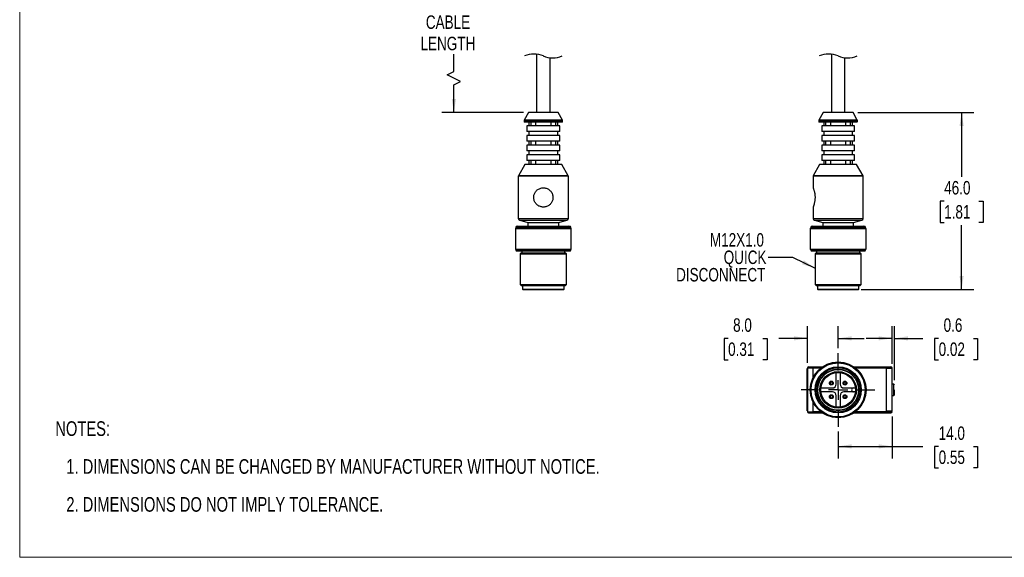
# Model space of a CAD drawing. Header units: millimetres. Extents: x 0 to 432, y 0 to 279.
# Tile 1 of 5: x 0 to 256, y 0 to 140. Entities that reach past the tile are written whole.
import ezdxf

# ---------------------------------------------------------------- set-up
doc = ezdxf.new("R2010")
doc.units = ezdxf.units.MM
doc.linetypes.add('CENTERX2', pattern=[20.32, 12.7, -2.54, 2.54, -2.54])
doc.layers.add('CENTER', color=40, linetype='CENTERX2')
doc.layers.add('DIMENSIONS', color=140, linetype='Continuous', lineweight=25)
doc.layers.add('TEXT', color=140, linetype='Continuous', lineweight=25)
doc.styles.add('SLDTEXTSTYLE0', font='TXT', dxfattribs={"width": 0.75})
doc.dimstyles.new('SLDDIMSTYLE0', dxfattribs={"dimtxt": 3.5, "dimasz": 3.5, "dimexe": 0, "dimexo": 0.0625, "dimgap": 0.875, "dimtad": 0, "dimtih": 1, "dimtoh": 1, "dimdec": 1, "dimrnd": 1e-09, "dimzin": 4, "dimdsep": 46, "dimtxsty": 'SLDTEXTSTYLE0', "dimsah": 1, "dimcen": 0.09, "dimadec": 0, "dimazin": 1, "dimtfac": 1, "dimtdec": 1, "dimtmove": 0, "dimatfit": 0, "dimfxl": 0, "dimfrac": 2, "dimtolj": 1, "dimtzin": 12, "dimarcsym": 0})
doc.dimstyles.new('SLDDIMSTYLE1', dxfattribs={"dimtxt": 3.5, "dimasz": 3.5, "dimexe": 0, "dimexo": 0.0625, "dimgap": 0.875, "dimtad": 0, "dimtih": 1, "dimtoh": 1, "dimdec": 1, "dimrnd": 1e-09, "dimzin": 12, "dimdsep": 46, "dimtxsty": 'SLDTEXTSTYLE0', "dimsah": 1, "dimcen": 0.09, "dimadec": 0, "dimazin": 3, "dimtfac": 1, "dimtdec": 1, "dimtofl": 0, "dimtmove": 0, "dimatfit": 3, "dimfxl": 0, "dimfrac": 2, "dimtolj": 1, "dimtzin": 12, "dimarcsym": 0})
doc.dimstyles.new('SLDDIMSTYLE2', dxfattribs={"dimtxt": 3.5, "dimasz": 3.5, "dimexe": 0, "dimexo": 0.0625, "dimgap": 0.875, "dimtad": 0, "dimtih": 1, "dimtoh": 1, "dimdec": 1, "dimrnd": 1e-09, "dimzin": 4, "dimdsep": 46, "dimtxsty": 'SLDTEXTSTYLE0', "dimsah": 1, "dimcen": 0.09, "dimadec": 0, "dimazin": 1, "dimtfac": 1, "dimtdec": 1, "dimtofl": 0, "dimtmove": 0, "dimatfit": 3, "dimfxl": 0, "dimfrac": 2, "dimtolj": 1, "dimtzin": 12, "dimarcsym": 0})
doc.dimstyles.new('SLDDIMSTYLE5', dxfattribs={"dimtxt": 3.5, "dimasz": 3.5, "dimexe": 0, "dimexo": 0.0625, "dimgap": 0.875, "dimtad": 0, "dimtih": 1, "dimtoh": 1, "dimdec": 1, "dimrnd": 1e-09, "dimdsep": 46, "dimtxsty": 'SLDTEXTSTYLE0', "dimsah": 1, "dimcen": 0.09, "dimadec": 0, "dimazin": 2, "dimtfac": 1, "dimtdec": 1, "dimtmove": 0, "dimatfit": 0, "dimfxl": 0, "dimfrac": 2, "dimtolj": 1, "dimtzin": 12, "dimarcsym": 0})

# ---------------------------------------------------------------- blocks, each defined once
blk = doc.blocks.new('SW_NOTE_0_1')
at = {"layer": 'TEXT', "color": 0, "char_height": 3.81, "attachment_point": 1, "style": 'SLDTEXTSTYLE0'}
for s, insert in [('NOTES:', (0, 4.91)), ('1. DIMENSIONS CAN BE CHANGED BY MANUFACTURER WITHOUT NOTICE.', (2.86, -4.94)), ('2. DIMENSIONS DO NOT IMPLY TOLERANCE.', (2.86, -14.79))]:
    blk.add_mtext(s, dxfattribs=dict(at, insert=insert))
blk = doc.blocks.new('_D_1')
at = {"layer": 'DIMENSIONS'}
for p, q in [((130.87, 162.78), (109.7, 162.78)), ((112.87, 162.78), (112.87, 153.36)), ((108.35, 148.13), (107.28, 148.13)), ((107.28, 148.13), (107.28, 142.57)), ((117.4, 148.13), (118.46, 148.13)), ((118.46, 148.13), (118.46, 142.57)), ((107.28, 142.57), (108.35, 142.57)), ((118.46, 142.57), (117.4, 142.57)), ((112.87, 126.23), (112.87, 130.75)), ((111.12, 125.35), (112.87, 126.23)), ((114.62, 123.6), (111.12, 125.35)), ((112.87, 122.73), (114.62, 123.6)), ((112.87, 115.56), (112.87, 122.73)), ((130.98, 115.56), (109.7, 115.56))]:
    blk.add_line(p, q, dxfattribs=at)
for points in [[(112.87, 162.78), (112.33, 159.28), (113.41, 159.28)], [(112.87, 115.56), (113.41, 119.06), (112.33, 119.06)]]:
    blk.add_solid(points, dxfattribs=at)
at = {"layer": 'DIMENSIONS', "char_height": 3.5, "attachment_point": 1, "style": 'SLDTEXTSTYLE0'}
for s, insert in [('42.3', (108.35, 153.35)), ('1.67', (108.35, 147.08)), ('CABLE', (105.58, 140.81)), ('LENGTH', (104.19, 135.26))]:
    blk.add_mtext(s, dxfattribs=dict(at, insert=insert))
blk = doc.blocks.new('_D_10')
at = {"layer": 'DIMENSIONS'}
for p, q in [((217.89, 115.56), (248.02, 115.56)), ((244.85, 115.56), (244.85, 98.88)), ((240.32, 92.56), (239.26, 92.56)), ((239.26, 92.56), (239.26, 87)), ((249.37, 92.56), (250.44, 92.56)), ((250.44, 92.56), (250.44, 87)), ((239.26, 87), (240.32, 87)), ((244.85, 69.61), (244.85, 86.29)), ((250.44, 87), (249.37, 87)), ((218.77, 69.61), (248.02, 69.61))]:
    blk.add_line(p, q, dxfattribs=at)
for points in [[(244.85, 115.56), (244.31, 112.06), (245.39, 112.06)], [(244.85, 69.61), (245.39, 73.11), (244.31, 73.11)]]:
    blk.add_solid(points, dxfattribs=at)
at = {"layer": 'DIMENSIONS', "char_height": 3.5, "attachment_point": 1, "style": 'SLDTEXTSTYLE0'}
for s, insert in [('46.0', (240.32, 97.78)), ('1.81', (240.32, 91.51))]:
    blk.add_mtext(s, dxfattribs=dict(at, insert=insert))
blk = doc.blocks.new('SW_NOTE_0_5')
at = {"layer": 'TEXT', "color": 0, "char_height": 3.5, "attachment_point": 3, "style": 'SLDTEXTSTYLE0'}
for s, insert in [('M12X1.0', (-1.08, 6.23)), ('QUICK', (-0.43, 1.71)), ('DISCONNECT', (-0.71, -2.82))]:
    blk.add_mtext(s, dxfattribs=dict(at, insert=insert))
blk = doc.blocks.new('_D_18')
at = {"layer": 'DIMENSIONS'}
for p, q in [((226.78, 36.55), (226.78, 25.64)), ((212.75, 32.67), (212.75, 25.64)), ((212.75, 28.82), (226.78, 28.82)), ((226.78, 28.82), (234.74, 28.82)), ((238.88, 28.79), (237.81, 28.79)), ((237.81, 28.79), (237.81, 23.23)), ((247.93, 28.79), (248.99, 28.79)), ((248.99, 28.79), (248.99, 23.23)), ((237.81, 23.23), (238.88, 23.23)), ((248.99, 23.23), (247.93, 23.23))]:
    blk.add_line(p, q, dxfattribs=at)
for points in [[(212.75, 28.82), (216.25, 28.28), (216.25, 29.36)], [(226.78, 28.82), (223.28, 29.36), (223.28, 28.28)]]:
    blk.add_solid(points, dxfattribs=at)
at = {"layer": 'DIMENSIONS', "char_height": 3.5, "attachment_point": 1, "style": 'SLDTEXTSTYLE0'}
for s, insert in [('14.0', (238.88, 34.01)), ('0.55', (238.88, 27.75))]:
    blk.add_mtext(s, dxfattribs=dict(at, insert=insert))
blk = doc.blocks.new('_D_19')
at = {"layer": 'DIMENSIONS'}
for p, q in [((204.78, 50.49), (204.78, 60.07)), ((212.75, 54.34), (212.75, 60.07)), ((184.15, 56.86), (183.09, 56.86)), ((183.09, 56.86), (183.09, 51.31)), ((193.21, 56.86), (194.27, 56.86)), ((194.27, 56.86), (194.27, 51.31)), ((204.78, 56.89), (197.34, 56.89)), ((212.75, 56.89), (219.48, 56.89)), ((183.09, 51.31), (184.15, 51.31)), ((194.27, 51.31), (193.21, 51.31))]:
    blk.add_line(p, q, dxfattribs=at)
for points in [[(204.78, 56.89), (201.28, 57.43), (201.28, 56.35)], [(212.75, 56.89), (216.25, 56.35), (216.25, 57.43)]]:
    blk.add_solid(points, dxfattribs=at)
at = {"layer": 'DIMENSIONS', "char_height": 3.5, "attachment_point": 1, "style": 'SLDTEXTSTYLE0'}
for s, insert in [('8.0', (185.45, 62.09)), ('0.31', (184.15, 55.82))]:
    blk.add_mtext(s, dxfattribs=dict(at, insert=insert))
blk = doc.blocks.new('_D_20')
at = {"layer": 'DIMENSIONS'}
for p, q in [((226.78, 50.29), (226.78, 60.07)), ((227.4, 46.06), (227.4, 60.07)), ((226.78, 56.89), (220.05, 56.89)), ((227.4, 56.89), (234.74, 56.89)), ((238.88, 56.86), (237.81, 56.86)), ((237.81, 56.86), (237.81, 51.31)), ((247.93, 56.86), (248.99, 56.86)), ((248.99, 56.86), (248.99, 51.31)), ((237.81, 51.31), (238.88, 51.31)), ((248.99, 51.31), (247.93, 51.31))]:
    blk.add_line(p, q, dxfattribs=at)
for points in [[(226.78, 56.89), (223.28, 57.43), (223.28, 56.35)], [(227.4, 56.89), (230.9, 56.35), (230.9, 57.43)]]:
    blk.add_solid(points, dxfattribs=at)
at = {"layer": 'DIMENSIONS', "char_height": 3.5, "attachment_point": 1, "style": 'SLDTEXTSTYLE0'}
for s, insert in [('0.6', (240.17, 62.09)), ('0.02', (238.88, 55.82))]:
    blk.add_mtext(s, dxfattribs=dict(at, insert=insert))
blk = doc.blocks.new('SW_CENTERMARKSYMBOL_5')
at = {"layer": 'CENTER', "color": 0}
for p, q in [((0, 5.08), (0, 9.57)), ((-5.08, 0), (-9.57, 0)), ((0, 0), (-2.54, 0)), ((0, 0), (0, 2.54)), ((0, 0), (0, -2.54)), ((0, 0), (2.54, 0)), ((5.08, 0), (9.57, 0)), ((0, -5.08), (0, -9.57))]:
    blk.add_line(p, q, dxfattribs=at)

msp = doc.modelspace()

# ---------------------------------------------------------------- linework, layer by layer
at = {"color": 7, "linetype": 'Continuous', "lineweight": 18}
for q in [(0, 279.4), (431.8, 0)]:
    msp.add_line((0, 0), q, dxfattribs=at)
for p, q in [((134.37, 130.73), (134.37, 115.61)), ((211, 130.73), (211, 115.61)), ((137.87, 115.61), (137.87, 129.83)), ((214.5, 115.61), (214.5, 129.83)), ((132.25, 115.56), (131.13, 113.63)), ((136.12, 115.56), (132.25, 115.56)), ((136.12, 115.61), (132.33, 115.61)), ((139.91, 115.61), (136.12, 115.61)), ((140, 115.56), (136.12, 115.56)), ((141.11, 113.63), (140, 115.56)), ((208.87, 115.56), (207.76, 113.63)), ((216.62, 115.56), (208.87, 115.56)), ((216.54, 115.61), (208.96, 115.61)), ((217.73, 113.63), (216.62, 115.56)), ((131.12, 113.58), (131.12, 113.21)), ((136.12, 113.58), (131.12, 113.58)), ((136.12, 113.21), (131.12, 113.21)), ((136.12, 113.63), (131.13, 113.63)), ((136.12, 113.11), (131.22, 113.11)), ((132.37, 113.11), (132.37, 112.11)), ((132.95, 112.11), (132.95, 113.11)), ((134.12, 113.11), (134.12, 112.11)), ((141.11, 113.63), (136.12, 113.63)), ((141.12, 113.58), (136.12, 113.58)), ((141.12, 113.21), (136.12, 113.21)), ((141.02, 113.11), (136.12, 113.11)), ((138.12, 112.11), (138.12, 113.11)), ((139.29, 113.11), (139.29, 112.11)), ((139.87, 112.11), (139.87, 113.11)), ((141.12, 113.21), (141.12, 113.58)), ((207.75, 113.58), (207.75, 113.21)), ((217.75, 113.58), (207.75, 113.58)), ((217.75, 113.21), (207.75, 113.21)), ((217.73, 113.63), (207.76, 113.63)), ((217.65, 113.11), (207.85, 113.11)), ((209, 113.11), (209, 112.11)), ((209.58, 112.11), (209.58, 113.11)), ((210.75, 113.11), (210.75, 112.11)), ((214.75, 112.11), (214.75, 113.11)), ((215.92, 113.11), (215.92, 112.11)), ((216.5, 112.11), (216.5, 113.11)), ((217.75, 113.21), (217.75, 113.58)), ((131.87, 112.11), (131.87, 110.61)), ((136.12, 112.11), (131.87, 112.11)), ((140.37, 110.61), (131.87, 110.61)), ((132.37, 110.61), (132.37, 109.61)), ((140.37, 112.11), (136.12, 112.11)), ((139.87, 109.61), (139.87, 110.61)), ((140.37, 110.61), (140.37, 112.11)), ((208.5, 112.11), (208.5, 110.61)), ((217, 112.11), (208.5, 112.11)), ((217, 110.61), (208.5, 110.61)), ((209, 110.61), (209, 109.61)), ((216.5, 109.61), (216.5, 110.61)), ((217, 110.61), (217, 112.11)), ((131.87, 109.61), (131.87, 108.11)), ((136.12, 109.61), (131.87, 109.61)), ((140.37, 108.11), (131.87, 108.11)), ((132.37, 108.11), (132.37, 107.11)), ((132.95, 107.11), (132.95, 108.11)), ((134.12, 108.11), (134.12, 107.11)), ((140.37, 109.61), (136.12, 109.61)), ((138.12, 107.11), (138.12, 108.11)), ((139.29, 108.11), (139.29, 107.11)), ((139.87, 107.11), (139.87, 108.11)), ((140.37, 108.11), (140.37, 109.61)), ((208.5, 109.61), (208.5, 108.11)), ((217, 109.61), (208.5, 109.61)), ((217, 108.11), (208.5, 108.11)), ((209, 108.11), (209, 107.11)), ((209.58, 107.11), (209.58, 108.11)), ((210.75, 108.11), (210.75, 107.11)), ((214.75, 107.11), (214.75, 108.11)), ((215.92, 108.11), (215.92, 107.11)), ((216.5, 107.11), (216.5, 108.11)), ((217, 108.11), (217, 109.61)), ((131.87, 107.11), (131.87, 105.61)), ((136.12, 107.11), (131.87, 107.11)), ((140.37, 105.61), (131.87, 105.61)), ((132.37, 105.61), (132.37, 104.61)), ((140.37, 107.11), (136.12, 107.11)), ((139.87, 104.61), (139.87, 105.61)), ((140.37, 105.61), (140.37, 107.11)), ((208.5, 107.11), (208.5, 105.61)), ((217, 107.11), (208.5, 107.11)), ((217, 105.61), (208.5, 105.61)), ((209, 105.61), (209, 104.61)), ((216.5, 104.61), (216.5, 105.61)), ((217, 105.61), (217, 107.11)), ((131.87, 104.61), (131.87, 103.11)), ((136.12, 104.61), (131.87, 104.61)), ((140.37, 103.11), (131.87, 103.11)), ((132.37, 103.11), (132.37, 102.11)), ((132.95, 102.11), (132.95, 103.11)), ((134.12, 103.11), (134.12, 102.11)), ((140.37, 104.61), (136.12, 104.61)), ((138.12, 102.11), (138.12, 103.11)), ((139.29, 103.11), (139.29, 102.11)), ((139.87, 102.11), (139.87, 103.11)), ((140.37, 103.11), (140.37, 104.61)), ((208.5, 104.61), (208.5, 103.11)), ((217, 104.61), (208.5, 104.61)), ((217, 103.11), (208.5, 103.11)), ((209, 103.11), (209, 102.11)), ((209.58, 102.11), (209.58, 103.11)), ((210.75, 103.11), (210.75, 102.11)), ((214.75, 102.11), (214.75, 103.11)), ((215.92, 103.11), (215.92, 102.11)), ((216.5, 102.11), (216.5, 103.11)), ((217, 103.11), (217, 104.61)), ((131.32, 102.06), (129.63, 99.13)), ((136.12, 102.06), (131.32, 102.06)), ((136.12, 102.11), (131.41, 102.11)), ((140.83, 102.11), (136.12, 102.11)), ((140.92, 102.06), (136.12, 102.06)), ((142.61, 99.13), (140.92, 102.06)), ((207.95, 102.06), (206.26, 99.13)), ((217.54, 102.06), (207.95, 102.06)), ((217.46, 102.11), (208.04, 102.11)), ((219.23, 99.13), (217.54, 102.06)), ((129.62, 99.08), (129.62, 88.06)), ((136.12, 99.08), (129.62, 99.08)), ((136.12, 99.13), (129.63, 99.13)), ((142.61, 99.13), (136.12, 99.13)), ((142.62, 99.08), (136.12, 99.08)), ((142.62, 88.06), (142.62, 99.08)), ((206.25, 99.08), (206.25, 96)), ((219.25, 99.08), (206.25, 99.08)), ((219.23, 99.13), (206.26, 99.13)), ((219.25, 88.06), (219.25, 99.08)), ((206.25, 91.02), (206.25, 88.06)), ((129.62, 88.06), (136.12, 88.06)), ((129.99, 87.58), (132.12, 87.01)), ((129.99, 87.58), (136.12, 87.58)), ((136.12, 88.06), (142.62, 88.06)), ((136.12, 87.58), (142.25, 87.58)), ((140.12, 87.01), (142.25, 87.58)), ((206.25, 88.06), (219.25, 88.06)), ((206.62, 87.58), (208.75, 87.01)), ((206.62, 87.58), (218.88, 87.58)), ((216.75, 87.01), (218.88, 87.58)), ((128.97, 85.51), (128.87, 85.41)), ((128.87, 85.41), (128.87, 80.11)), ((128.87, 85.41), (143.37, 85.41)), ((128.97, 85.51), (136.12, 85.51)), ((129.09, 85.93), (129, 85.71)), ((129, 85.71), (129, 85.51)), ((129, 85.71), (143.25, 85.71)), ((129.5, 86.01), (129.09, 85.93)), ((129.09, 85.93), (136.12, 85.93)), ((129.5, 86.01), (136.12, 86.01)), ((132.12, 87.01), (132.12, 86.01)), ((132.12, 87.01), (136.12, 87.01)), ((136.12, 87.01), (140.12, 87.01)), ((136.12, 86.01), (142.75, 86.01)), ((136.12, 85.93), (143.15, 85.93)), ((136.12, 85.51), (143.27, 85.51)), ((140.12, 86.01), (140.12, 87.01)), ((143.15, 85.93), (142.75, 86.01)), ((143.25, 85.71), (143.15, 85.93)), ((143.25, 85.51), (143.25, 85.71)), ((143.37, 85.41), (143.27, 85.51)), ((143.37, 80.11), (143.37, 85.41)), ((205.6, 85.51), (205.5, 85.41)), ((205.5, 85.41), (205.5, 80.11)), ((205.5, 85.41), (220, 85.41)), ((205.6, 85.51), (219.9, 85.51)), ((205.72, 85.93), (205.62, 85.71)), ((205.62, 85.71), (205.62, 85.51)), ((205.62, 85.71), (219.87, 85.71)), ((206.12, 86.01), (205.72, 85.93)), ((205.72, 85.93), (219.78, 85.93)), ((206.12, 86.01), (219.37, 86.01)), ((208.75, 87.01), (208.75, 86.01)), ((208.75, 87.01), (216.75, 87.01)), ((216.75, 86.01), (216.75, 87.01)), ((219.78, 85.93), (219.37, 86.01)), ((219.87, 85.71), (219.78, 85.93)), ((219.87, 85.51), (219.87, 85.71)), ((220, 85.41), (219.9, 85.51)), ((220, 80.11), (220, 85.41)), ((128.87, 80.11), (128.97, 80.01)), ((128.87, 80.11), (136.12, 80.11)), ((128.97, 80.01), (143.27, 80.01)), ((129, 80.01), (129, 79.81)), ((129, 79.81), (129.1, 79.61)), ((129, 79.81), (136.12, 79.81)), ((129.1, 79.61), (143.15, 79.61)), ((130.5, 79.61), (130.5, 79.11)), ((136.12, 80.11), (143.37, 80.11)), ((136.12, 79.81), (143.25, 79.81)), ((141.75, 79.11), (141.75, 79.61)), ((143.15, 79.61), (143.25, 79.81)), ((143.25, 79.81), (143.25, 80.01)), ((143.27, 80.01), (143.37, 80.11)), ((205.5, 80.11), (205.6, 80.01)), ((205.5, 80.11), (220, 80.11)), ((205.6, 80.01), (219.9, 80.01)), ((205.62, 80.01), (205.62, 79.81)), ((205.62, 79.81), (205.72, 79.61)), ((205.62, 79.81), (219.87, 79.81)), ((205.72, 79.61), (219.77, 79.61)), ((207.12, 79.61), (207.12, 79.11)), ((218.37, 79.11), (218.37, 79.61)), ((219.77, 79.61), (219.87, 79.81)), ((219.87, 79.81), (219.87, 80.01)), ((219.9, 80.01), (220, 80.11)), ((130.37, 79.11), (130.12, 78.86)), ((130.12, 78.86), (130.12, 70.86)), ((130.12, 78.86), (142.12, 78.86)), ((130.37, 79.11), (136.12, 79.11)), ((136.12, 79.11), (141.87, 79.11)), ((142.12, 78.86), (141.87, 79.11)), ((142.12, 70.86), (142.12, 78.86)), ((207, 79.11), (206.75, 78.86)), ((206.75, 78.86), (206.75, 70.86)), ((206.75, 78.86), (218.75, 78.86)), ((207, 79.11), (218.5, 79.11)), ((218.75, 78.86), (218.5, 79.11)), ((218.75, 70.86), (218.75, 78.86)), ((130.12, 70.86), (130.37, 70.61)), ((130.12, 70.86), (136.12, 70.86)), ((130.37, 70.61), (141.87, 70.61)), ((130.72, 70.61), (130.72, 69.71)), ((130.72, 69.71), (130.82, 69.61)), ((130.72, 69.71), (136.12, 69.71)), ((130.82, 69.61), (141.42, 69.61)), ((136.12, 70.86), (142.12, 70.86)), ((136.12, 69.71), (141.52, 69.71)), ((141.42, 69.61), (141.52, 69.71)), ((141.52, 69.71), (141.52, 70.61)), ((141.87, 70.61), (142.12, 70.86)), ((206.75, 70.86), (207, 70.61)), ((206.75, 70.86), (218.75, 70.86)), ((207, 70.61), (218.5, 70.61)), ((207.35, 70.61), (207.35, 69.71)), ((207.35, 69.71), (207.45, 69.61)), ((207.35, 69.71), (218.15, 69.71)), ((207.45, 69.61), (218.05, 69.61)), ((218.05, 69.61), (218.15, 69.71)), ((218.15, 69.71), (218.15, 70.61)), ((218.5, 70.61), (218.75, 70.86)), ((204.68, 38.02), (204.68, 49.02)), ((204.78, 49.02), (204.68, 49.02)), ((204.78, 49.22), (206.28, 49.22)), ((204.78, 49.22), (204.78, 37.82)), ((206.28, 49.52), (206.28, 49.22)), ((206.28, 49.52), (208.71, 49.52)), ((206.28, 46.78), (206.28, 49.22)), ((206.28, 49.22), (208.29, 49.22)), ((216.79, 49.52), (225.28, 49.52)), ((217.2, 49.22), (225.28, 49.22)), ((225.28, 49.52), (225.28, 49.22)), ((225.28, 49.22), (226.78, 49.22)), ((225.28, 49.22), (225.28, 49.12)), ((225.28, 49.12), (225.28, 49.02)), ((225.28, 49.12), (226.78, 49.12)), ((225.28, 49.02), (225.28, 38.02)), ((226.78, 49.02), (225.28, 49.02)), ((226.08, 49.12), (226.08, 49.02)), ((226.18, 49.02), (226.18, 49.12)), ((226.78, 49.12), (226.78, 49.22)), ((226.78, 38.02), (226.78, 49.02)), ((212.25, 45), (212.25, 47.97)), ((213.25, 47.97), (213.25, 45)), ((208.28, 44), (211.25, 44)), ((214.25, 44), (216.75, 44)), ((216.75, 44), (217.22, 44)), ((227.2, 44.99), (226.78, 44.99)), ((227.2, 43.52), (227.2, 44.99)), ((227.2, 42.06), (227.2, 43.52)), ((227.4, 42.26), (227.4, 43.52)), ((211.25, 43), (208.28, 43)), ((212.25, 39.03), (212.25, 42)), ((213.25, 42), (213.25, 39.03)), ((216.75, 43), (214.25, 43)), ((217.22, 43), (216.75, 43)), ((226.78, 42.06), (227.2, 42.06)), ((206.28, 37.82), (206.28, 40.23)), ((204.78, 38.02), (204.68, 38.02)), ((204.78, 37.82), (206.28, 37.82)), ((206.28, 37.82), (206.28, 37.52)), ((208.24, 37.82), (206.28, 37.82)), ((206.28, 37.52), (208.65, 37.52)), ((216.84, 37.52), (225.28, 37.52)), ((225.28, 37.82), (217.25, 37.82)), ((225.28, 38.02), (225.28, 37.92)), ((225.28, 38.02), (226.78, 38.02)), ((225.28, 37.92), (225.28, 37.82)), ((226.78, 37.92), (225.28, 37.92)), ((226.78, 37.82), (225.28, 37.82)), ((225.28, 37.52), (225.28, 37.82)), ((226.18, 37.92), (226.18, 38.02)), ((226.78, 37.82), (226.78, 37.92))]:
    msp.add_line(p, q)
for centre, radius in [((212.75, 43.5), 7.25), ((212.75, 43.5), 7.15), ((212.75, 43.5), 7.12), ((212.75, 43.5), 7.03), ((212.75, 43.5), 6), ((212.75, 43.5), 5.75), ((212.75, 43.5), 5.4), ((212.75, 43.5), 5.3), ((212.75, 43.5), 4.75), ((212.75, 43.5), 4.5), ((210.98, 45.27), 0.5), ((214.52, 45.27), 0.5), ((210.98, 41.73), 0.5), ((214.52, 41.73), 0.5)]:
    msp.add_circle(centre, radius)
for centre, radius, start, end in [((132.33, 115.51), 0.1, 90.0006, 150.0002), ((139.91, 115.51), 0.1, 29.9998, 89.9994), ((208.96, 115.51), 0.1, 90.001, 149.9997), ((216.54, 115.51), 0.1, 29.9999, 89.9992), ((131.22, 113.58), 0.1, 149.9984, 180.0009), ((131.22, 113.21), 0.1, 179.9996, 269.9993), ((141.02, 113.21), 0.1, 270.0007, 0.0004), ((141.02, 113.58), 0.1, 359.9991, 30.0016), ((207.85, 113.58), 0.1, 150.0018, 179.9985), ((207.85, 113.21), 0.1, 179.9996, 269.9993), ((217.65, 113.21), 0.1, 270.0008, 0.0001), ((217.65, 113.58), 0.1, 0.0001, 30.0006), ((131.41, 102.01), 0.1, 89.9978, 150.0013), ((140.83, 102.01), 0.1, 29.9987, 90.0022), ((208.04, 102.01), 0.1, 89.9981, 150.0008), ((217.46, 102.01), 0.1, 29.9988, 90.0022), ((129.72, 99.08), 0.1, 150.0003, 179.9978), ((142.52, 99.08), 0.1, 0.0022, 29.9997), ((206.35, 99.08), 0.1, 149.9989, 179.9983), ((219.15, 99.08), 0.1, 0.0014, 29.9999), ((130.12, 88.06), 0.5, 179.9995, 255.0006), ((142.12, 88.06), 0.5, 284.9994, 0.0005), ((206.75, 88.06), 0.5, 179.9996, 255.0006), ((218.75, 88.06), 0.5, 284.9994, 0.0005), ((205.08, 49.22), 0.3, 90, 180), ((226.48, 49.22), 0.3, 0, 90), ((211.25, 45), 1, 270, 0), ((214.25, 45), 1, 180, 270), ((216.75, 43.5), 0.5, 90, 270), ((227.2, 44.79), 0.2, 0, 90), ((211.25, 42), 1, 0, 90), ((214.25, 42), 1, 90, 180), ((227.2, 42.26), 0.2, 270, 0), ((205.08, 37.82), 0.3, 180, 270), ((226.48, 37.82), 0.3, 270, 0)]:
    msp.add_arc(centre, radius, start, end)
for points, knots in [([(133.62, 93.51), (133.63, 93.64), (133.64, 93.91), (133.74, 94.3), (133.89, 94.67), (134.11, 95.01), (134.38, 95.32), (134.71, 95.58), (135.08, 95.8), (135.48, 95.94), (135.9, 96.01), (136.31, 96.01), (136.71, 95.95), (137.09, 95.82), (137.44, 95.64), (137.77, 95.4), (138.06, 95.11), (138.3, 94.76), (138.48, 94.37), (138.6, 93.95), (138.61, 93.65), (138.62, 93.51)], [0, 0, 0, 0, 0.050643, 0.102624, 0.152733, 0.203883, 0.255932, 0.309436, 0.363534, 0.419703, 0.471932, 0.525959, 0.575575, 0.626355, 0.676245, 0.727171, 0.779714, 0.833808, 0.88789, 0.944107, 1, 1, 1, 1]), ([(206.25, 96), (206.25, 96), (206.24, 96.02), (206.3, 95.88), (206.32, 95.82), (206.39, 95.61), (206.46, 95.38), (206.55, 95.09), (206.63, 94.75), (206.69, 94.36), (206.74, 93.94), (206.75, 93.65), (206.75, 93.51)], [0, 0, 0, 0, 0.000283, 0.02615, 0.077934, 0.152094, 0.249197, 0.36886, 0.508801, 0.66143, 0.82898, 1, 1, 1, 1]), ([(138.62, 93.51), (138.61, 93.38), (138.6, 93.11), (138.5, 92.72), (138.35, 92.35), (138.13, 92.01), (137.86, 91.7), (137.54, 91.43), (137.16, 91.22), (136.76, 91.08), (136.34, 91.01), (135.93, 91), (135.53, 91.07), (135.15, 91.19), (134.8, 91.37), (134.47, 91.61), (134.18, 91.91), (133.94, 92.26), (133.76, 92.65), (133.64, 93.07), (133.63, 93.36), (133.62, 93.51)], [0, 0, 0, 0, 0.050643, 0.102624, 0.152733, 0.203883, 0.255932, 0.309436, 0.363534, 0.419703, 0.471932, 0.525958, 0.575575, 0.626356, 0.676245, 0.727171, 0.779714, 0.833807, 0.88789, 0.944107, 1, 1, 1, 1]), ([(206.75, 93.51), (206.75, 93.38), (206.74, 93.11), (206.7, 92.73), (206.64, 92.36), (206.57, 92.02), (206.49, 91.72), (206.41, 91.46), (206.34, 91.25), (206.29, 91.11), (206.26, 91.04), (206.25, 91.02), (206.25, 91.02)], [0, 0, 0, 0, 0.15513, 0.310926, 0.454414, 0.590556, 0.714631, 0.823073, 0.909315, 0.970633, 0.999694, 1, 1, 1, 1]), ([(205.08, 49.52), (205.08, 49.52), (205.08, 49.52), (205.1, 49.52), (205.13, 49.52), (205.18, 49.52), (205.27, 49.52), (205.43, 49.52), (205.62, 49.52), (205.83, 49.52), (206.05, 49.52), (206.2, 49.52), (206.28, 49.52)], [0, 0, 0, 0, 0.06027, 0.120035, 0.179835, 0.240208, 0.370027, 0.500131, 0.62995, 0.760054, 0.879957, 1, 1, 1, 1]), ([(225.28, 49.52), (225.32, 49.52), (225.39, 49.52), (225.5, 49.52), (225.61, 49.52), (225.76, 49.52), (225.94, 49.52), (226.13, 49.52), (226.29, 49.52), (226.4, 49.52), (226.47, 49.52), (226.48, 49.52), (226.48, 49.52)], [0, 0, 0, 0, 0.0602696, 0.1200349, 0.179835, 0.2402084, 0.3700274, 0.5001309, 0.62995, 0.7600537, 0.8799574, 1, 1, 1, 1]), ([(210.98, 44.97), (210.9, 44.97), (210.82, 45), (210.71, 45.11), (210.68, 45.19), (210.68, 45.35), (210.71, 45.43), (210.82, 45.54), (210.9, 45.57), (211.06, 45.57), (211.14, 45.54), (211.25, 45.43), (211.28, 45.35), (211.28, 45.19), (211.25, 45.11), (211.14, 45), (211.06, 44.97), (210.98, 44.97)], [0, 0, 0, 0, 0.125, 0.125, 0.25, 0.25, 0.375, 0.375, 0.5, 0.5, 0.625, 0.625, 0.75, 0.75, 0.875, 0.875, 1, 1, 1, 1]), ([(214.52, 44.97), (214.44, 44.97), (214.36, 45), (214.25, 45.11), (214.22, 45.19), (214.22, 45.35), (214.25, 45.43), (214.36, 45.54), (214.44, 45.57), (214.6, 45.57), (214.67, 45.54), (214.78, 45.43), (214.82, 45.35), (214.82, 45.19), (214.78, 45.11), (214.67, 45), (214.6, 44.97), (214.52, 44.97)], [0, 0, 0, 0, 0.125, 0.125, 0.25, 0.25, 0.375, 0.375, 0.5, 0.5, 0.625, 0.625, 0.75, 0.75, 0.875, 0.875, 1, 1, 1, 1]), ([(210.98, 41.43), (210.9, 41.43), (210.82, 41.47), (210.71, 41.58), (210.68, 41.65), (210.68, 41.81), (210.71, 41.89), (210.82, 42), (210.9, 42.03), (211.06, 42.03), (211.14, 42), (211.25, 41.89), (211.28, 41.81), (211.28, 41.65), (211.25, 41.58), (211.14, 41.47), (211.06, 41.43), (210.98, 41.43)], [0, 0, 0, 0, 0.125, 0.125, 0.25, 0.25, 0.375, 0.375, 0.5, 0.5, 0.625, 0.625, 0.75, 0.75, 0.875, 0.875, 1, 1, 1, 1]), ([(214.52, 41.43), (214.44, 41.43), (214.36, 41.47), (214.25, 41.58), (214.22, 41.65), (214.22, 41.81), (214.25, 41.89), (214.36, 42), (214.44, 42.03), (214.6, 42.03), (214.67, 42), (214.78, 41.89), (214.82, 41.81), (214.82, 41.65), (214.78, 41.58), (214.67, 41.47), (214.6, 41.43), (214.52, 41.43)], [0, 0, 0, 0, 0.125, 0.125, 0.25, 0.25, 0.375, 0.375, 0.5, 0.5, 0.625, 0.625, 0.75, 0.75, 0.875, 0.875, 1, 1, 1, 1]), ([(205.08, 37.52), (205.08, 37.52), (205.21, 37.52), (205.66, 37.52), (205.96, 37.52), (206.28, 37.52)], [0, 0, 0, 0, 0.5, 0.5, 1, 1, 1, 1])]:
    msp.add_open_spline(points, degree=3, knots=knots)
msp.add_open_spline([(225.28, 37.52), (225.94, 37.52), (226.48, 37.52), (226.48, 37.52)], degree=3)
at = {"layer": 'DIMENSIONS', "color": 140}
for centre, start, end in [((133.66, 124.37), 67.3801, 112.6199), ((210.29, 124.37), 67.3801, 112.6199), ((138.58, 136.19), 247.3801, 292.6199), ((215.21, 136.19), 247.3801, 292.6199)]:
    msp.add_arc(centre, 6.4, start, end, dxfattribs=at)
at = {"layer": 'DIMENSIONS'}
msp.add_solid([(206.75, 75.12), (203.85, 77.15), (203.37, 76.18)], dxfattribs=at)
at = {"layer": 'TEXT', "flags": 128}
msp.add_lwpolyline([(194.55, 78), (200.9, 78), (206.75, 75.12)], dxfattribs=at)

# ---------------------------------------------------------------- block references
at = {"layer": 'CENTER'}
msp.add_blockref('SW_CENTERMARKSYMBOL_5', (212.75, 43.5), dxfattribs=at)
at = {"layer": 'TEXT'}
for name, p in [('SW_NOTE_0_5', (194.55, 78)), ('SW_NOTE_0_1', (9.26, 30.44))]:
    msp.add_blockref(name, p, dxfattribs=at)

# ---------------------------------------------------------------- dimensions: what is measured, and where the dimension line sits
at = {"layer": 'DIMENSIONS'}
dim = msp.add_linear_dim(base=(112.87, 162.78), p1=(132.25, 115.56), p2=(132.14, 162.78), angle=90, text='42.3\\PCABLE\\PLENGTH', dimstyle='SLDDIMSTYLE1', dxfattribs=at)
dim.commit()
dim.dimension.update_dxf_attribs({"geometry": '_D_1', "text_midpoint": (112.87, 142.05), "dimtype": 160})
dim = msp.add_linear_dim(base=(244.84925171, 69.60844427), p1=(216.62230233, 115.55844427), p2=(217.49813535, 69.60844427), angle=90, dimstyle='SLDDIMSTYLE2', dxfattribs=at)
dim.commit()
dim.dimension.update_dxf_attribs({"geometry": '_D_10', "text_midpoint": (244.84925171, 92.58344427), "dimtype": 160})
for base, p1, p2, dimstyle, picture, middle in [((204.78, 56.89), (212.75, 53.07), (204.78, 49.22), 'SLDDIMSTYLE0', '_D_19', (188.68, 56.89)), ((227.4, 56.89), (226.78, 49.02), (227.4, 44.79), 'SLDDIMSTYLE5', '_D_20', (243.4, 56.89)), ((226.78, 28.82), (212.75, 33.94), (226.78, 37.82), 'SLDDIMSTYLE2', '_D_18', (243.4, 28.82))]:
    dim = msp.add_linear_dim(base=base, p1=p1, p2=p2, dimstyle=dimstyle, dxfattribs=at)
    dim.commit()
    dim.dimension.update_dxf_attribs({"geometry": picture, "text_midpoint": middle, "dimtype": 160})

doc.saveas('drawing.dxf')
